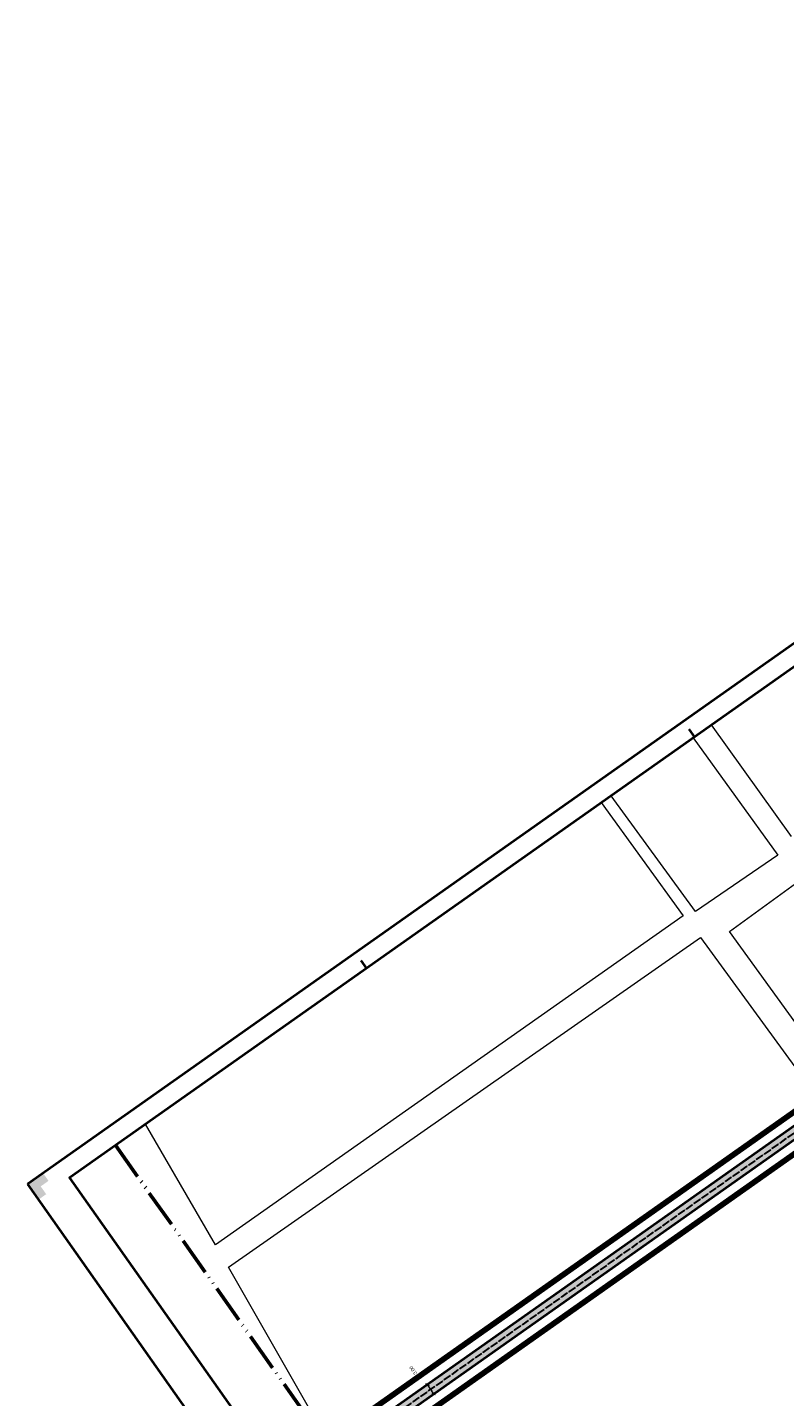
# Model space of a CAD drawing. Header units: metres. Extents: x 148786 to 149386, y 485542 to 486087.
# Tile 7 of 12: x 148786 to 148984, y 485729 to 486087. Entities that reach past the tile are written whole.
import ezdxf

# ---------------------------------------------------------------- set-up
doc = ezdxf.new("R2010")
doc.units = ezdxf.units.M
doc.header["$MEASUREMENT"] = 0
for name, pattern in [('0.30-2.70 (0.10)', [3, 0.3, -2.7]), ('assen', [2.5, 2, -0.5]), ('bladgr', [6.12, 4, -0.66, 0.07, -0.66, 0.07, -0.66])]:
    doc.linetypes.add(name, pattern=pattern)
doc.layers.get('Defpoints').update_dxf_attribs({"color": 253, "lineweight": 13})
for name, color, linetype, lineweight in [('BWR-alg-assenplan', 92, 'assen', 30), ('BWR-nieuw-belijning-030-270 streep dik 100', 51, '0.30-2.70 (0.10)', 0), ('TOP-L-topo objecten vlak', 7, 'Continuous', 0), ('WVB-alg-bladgrens', 2, 'bladgr', 53), ('WVB-alg-onderhoek', 7, 'Continuous', 30), ('WVB-alg-werkgrens', 6, 'Continuous', 53), ('WVB-dim-terr-maatvoering 018', 7, 'Continuous', 13), ('WVB-pen-dik 035', 1, 'Continuous', 40), ('WVB-raster-20%', 254, 'Continuous', 30)]:
    doc.layers.add(name, color=color, linetype=linetype, lineweight=lineweight)
doc.styles.add('1 500   0.18', font='WORKING.shx', dxfattribs={"height": 0.9})
doc.dimstyles.new('TER 1 500', dxfattribs={"dimtxt": 0.9, "dimasz": 0.9, "dimexe": 0.45, "dimexo": 0.0625, "dimgap": 0.45, "dimtad": 1, "dimzin": 0, "dimdsep": 46, "dimtxsty": '1 500   0.18', "dimblk": 'TerminatorOpen_0.5', "dimcen": 0, "dimclrd": 256, "dimclre": 256, "dimclrt": 1, "dimazin": 0, "dimtfac": 1, "dimtdec": 0, "dimtmove": 1, "dimatfit": 1, "dimldrblk": 'TerminatorOpen_0.5', "dimfxl": 0.45, "dimfxlon": 1, "dimfrac": 2, "dimtolj": 1, "dimtzin": 0, "dimlwd": -1, "dimlwe": -1, "dimarcsym": 0})

# ---------------------------------------------------------------- blocks, each defined once
blk = doc.blocks.new('_Oblique_0.5')
at = {"color": 0, "linetype": 'ByBlock', "lineweight": -2}
for p, q in [((0, 0), (-1, 0)), ((0.5, 0.25), (-0.5, -0.25))]:
    blk.add_line(p, q, dxfattribs=at)
blk = doc.blocks.new('*D13')
at = {"layer": 'Defpoints', "color": 0, "lineweight": 40, "transparency": 16777216}
for p in [(148900.12, 485739.02), (148901.85, 485736.57), (148892.11, 485729.7)]:
    blk.add_point(p, dxfattribs=at)
at = {"layer": 'WVB-dim-terr-maatvoering 018', "transparency": 16777216}
blk.add_line((148890.9, 485731.42), (148891.59, 485730.44), dxfattribs=at)
at = {"layer": 'WVB-dim-terr-maatvoering 018', "transparency": 16777216, "xscale": 0.9, "yscale": 0.9, "zscale": 0.9}
for p, rotation in [((148890.38, 485732.16), 125.1902883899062), ((148892.11, 485729.7), 305.1902883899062)]:
    blk.add_blockref('_Oblique_0.5', p, dxfattribs=dict(at, rotation=rotation))
at = {"layer": 'WVB-dim-terr-maatvoering 018', "color": 7, "transparency": 16777216, "insert": (148886.66, 485735.88), "char_height": 0.9, "attachment_point": 5, "rotation": 125.1903, "style": '1 500   0.18'}
blk.add_mtext('\\A1;\\C7;3.00', dxfattribs=at)
blk = doc.blocks.new('TerminatorOpen_0.5')
at = {"color": 0, "linetype": 'ByBlock', "lineweight": -2}
for q in [(-1, 0.25), (-1, 0), (-1, -0.25)]:
    blk.add_line((0, 0), q, dxfattribs=at)

msp = doc.modelspace()

# ---------------------------------------------------------------- hatches: boundary and pattern name
at = {"layer": 'WVB-alg-onderhoek', "lineweight": 40}
msp.add_hatch(color=256, dxfattribs=at).paths.add_polyline_path([(148788.63, 485780.513), (148785.749, 485784.599), (148789.835, 485787.481), (148791.276, 485785.438), (148789.233, 485783.997), (148790.673, 485781.954)])

# ---------------------------------------------------------------- linework, layer by layer
at = {"layer": 'BWR-alg-assenplan', "lineweight": 30}
msp.add_line((149170.129, 485927.588), (148866.269, 485713.316), dxfattribs=at)
at = {"layer": 'BWR-nieuw-belijning-030-270 streep dik 100', "color": 7, "linetype": '0.30-2.70 (0.10)', "const_width": 0.1, "flags": 128}
msp.add_lwpolyline([(148866.269, 485713.316), (149170.129, 485927.588)], dxfattribs=at)
at = {"layer": 'TOP-L-topo objecten vlak', "color": 7, "linetype": 'Continuous', "lineweight": 0}
for p, q in [((148985.63, 485875.53), (148964.729, 485904.692)), ((148834.97, 485768.75), (148816.682, 485800.294))]:
    msp.add_line(p, q, dxfattribs=at)
at = {"layer": 'TOP-L-topo objecten vlak', "color": 7, "linetype": 'Continuous', "lineweight": 0, "flags": 128}
for points in [[(148959.926, 485901.305), (148982.074, 485870.634), (148960.524, 485855.866), (148938.486, 485886.187)], [(148935.902, 485884.365), (148957.33, 485854.79), (148834.97, 485768.75)], [(148997.511, 485811.836), (148969.39, 485850.674), (148986.67, 485863.21), (149014.748, 485824.432), (148997.511, 485811.836)], [(148864.18, 485717.74), (148838.37, 485762.88), (148961.86, 485849.11), (148991.92, 485807.89), (148864.18, 485717.74)], [(148868.735, 485709.819), (148996.81, 485800.37), (149000, 485795.968)]]:
    msp.add_lwpolyline(points, dxfattribs=at)
at = {"layer": 'WVB-alg-bladgrens', "linetype": 'bladgr', "ltscale": 2.5}
msp.add_line((148808.836, 485794.762), (148974.232, 485560.213), dxfattribs=at)
at = {"layer": 'WVB-alg-onderhoek', "lineweight": 40}
for p, q in [((149214.801, 486087.154), (148785.749, 485784.599)), ((148958.811, 485903.578), (148960.251, 485901.535)), ((148873, 485843.067), (148874.441, 485841.024)), ((148785.749, 485784.599), (148956.908, 485541.878))]:
    msp.add_line(p, q, dxfattribs=at)
at = {"layer": 'WVB-alg-onderhoek', "lineweight": 40, "flags": 128}
msp.add_lwpolyline([(148962.199, 485551.727), (149378.993, 485845.637), (149213.597, 486080.186), (148796.803, 485786.276)], close=True, dxfattribs=at)
at = {"layer": 'WVB-alg-werkgrens', "linetype": 'Continuous', "ltscale": 2.5, "const_width": 1.5, "flags": 128}
for points in [[(148863.676, 485716.994), (149167.538, 485931.262)], [(149172.722, 485923.911), (148868.862, 485709.638)]]:
    msp.add_lwpolyline(points, dxfattribs=at)
at = {"layer": 'WVB-pen-dik 035'}
for p, q in [((149169.264, 485928.814), (148865.405, 485714.542)), ((149170.993, 485926.362), (148867.134, 485712.09))]:
    msp.add_line(p, q, dxfattribs=at)
at = {"layer": 'WVB-raster-20%', "flags": 128}
msp.add_lwpolyline([(148865.405, 485714.542), (148867.134, 485712.09), (149170.993, 485926.362), (149169.264, 485928.814)], close=True, dxfattribs=at)
at = {"layer": 'WVB-raster-20%', "extrusion": (0, 0, -1)}
msp.add_solid([(-148865.405, 485714.542), (-148867.134, 485712.09), (-149169.264, 485928.814), (-149170.993, 485926.362)], dxfattribs=at)

# ---------------------------------------------------------------- dimensions: what is measured, and where the dimension line sits
at = {"layer": 'WVB-dim-terr-maatvoering 018'}
dim = msp.add_linear_dim(base=(148892.112, 485729.704), p1=(148900.117, 485739.02), p2=(148901.846, 485736.568), angle=305.19029, text='\\C7;<>', dimstyle='TER 1 500', override={"dimblk": '_Oblique_0.5', "dimse1": 1, "dimse2": 1, "dimclrt": 7, "dimtdec": 2, "dimtmove": 2, "dimatfit": 3, "dimfrac": 0}, dxfattribs=at)
dim.commit()
dim.dimension.update_dxf_attribs({"geometry": '*D13', "text_midpoint": (148886.657, 485735.88), "dimtype": 160})

doc.saveas('drawing.dxf')
